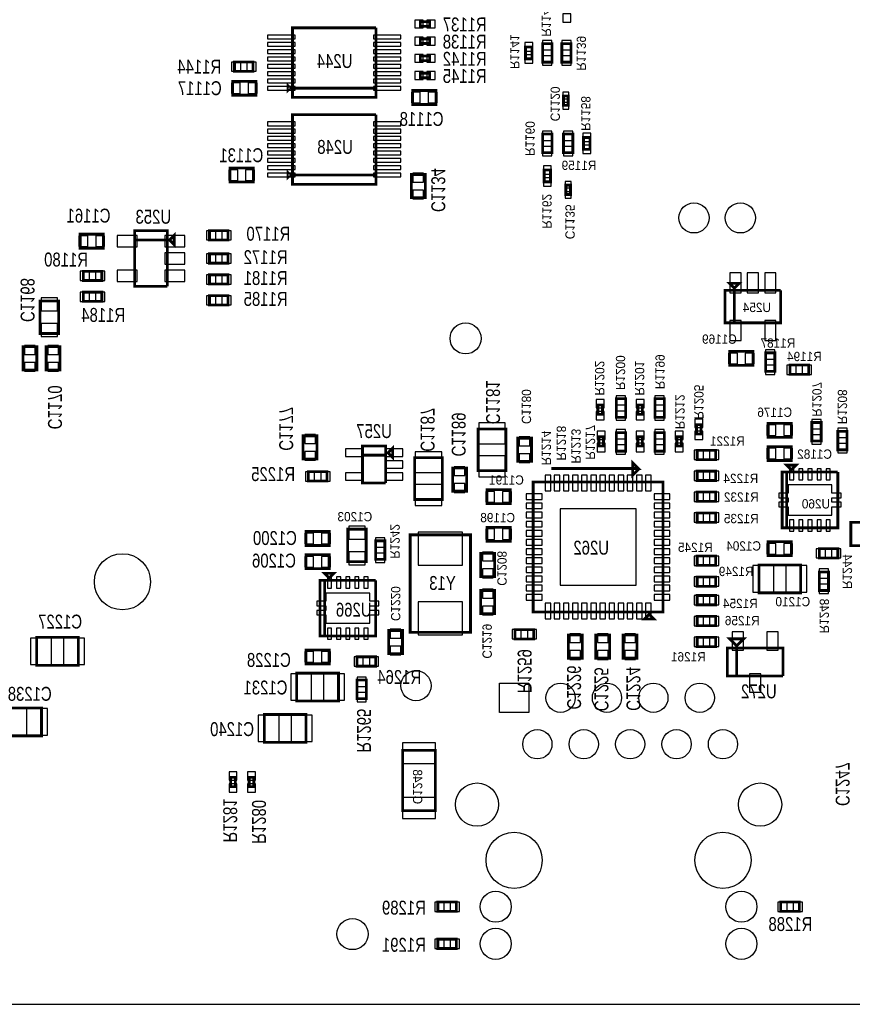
# Model space of a CAD drawing. Extents: x -197 to 9597, y -1478 to 7505.
# Tile 14 of 34: x 1458 to 3253, y 0 to 2121. Entities that reach past the tile are written whole.
import ezdxf
from ezdxf.enums import TextEntityAlignment as Align

# ---------------------------------------------------------------- set-up
doc = ezdxf.new("R2010")
doc.units = 0
for name, color, linetype in [('BG_BASY', 231, 'CONTINUOUS'), ('BG_OUTLINE', 95, 'CONTINUOUS'), ('PG_ASSEMBLY_BOTTOM', 52, 'CONTINUOUS'), ('PIN_BOTTOM', 1, 'CONTINUOUS'), ('RD_ASSEMBLY_BOTTOM', 52, 'CONTINUOUS')]:
    doc.layers.add(name, color=color, linetype=linetype)

msp = doc.modelspace()

# ---------------------------------------------------------------- linework, layer by layer
at = {"layer": 'BG_BASY', "const_width": 6}
msp.add_lwpolyline([(2604.488, 1154), (2791.488, 1154), (2779.488, 1166), (2779.488, 1140), (2791.488, 1152), (2791.488, 1154)], dxfattribs=at)
at = {"layer": 'BG_OUTLINE'}
msp.add_lwpolyline([(9400, 7500), (725.901, 7500), (706.22, 7480.315), (706.216, 7480.315), (706.216, 7437.008, -0.988005), (670.791, 7436.583), (670.791, 7480.311), (651.102, 7500), (538.897, 7500), (519.212, 7480.315), (519.212, 7437.008, -1.029501), (483.807, 7438.04), (483.807, 7480.288), (464.094, 7500), (0, 7500), (0, 0), (7079.094, 0)], format="xyb", dxfattribs=at)
at = {"layer": 'PG_ASSEMBLY_BOTTOM', "const_width": 6}
for points in [[(2226.488, 1973.292), (2046.488, 1973.292), (2046.488, 2103.292), (2226.488, 2103.292)], [(2226.488, 2103.292), (2226.488, 1953.292), (2046.488, 1953.292), (2046.488, 1973.292), (2226.488, 1973.292)], [(2341.838, 2106.441), (2321.838, 2106.441), (2321.838, 2116.441), (2341.838, 2116.441), (2341.838, 2106.441)], [(2341.838, 2069.441), (2321.838, 2069.441), (2321.838, 2079.441), (2341.838, 2079.441), (2341.838, 2069.441)], [(2548.598, 2036.488), (2548.598, 2062.091), (2562.378, 2062.091), (2562.378, 2036.488), (2548.598, 2036.488)], [(2605.488, 2069.292), (2605.488, 2029.292), (2585.488, 2029.292), (2585.488, 2069.292), (2605.488, 2069.292)], [(2626.689, 2029.292), (2626.689, 2069.292), (2646.689, 2069.292), (2646.689, 2029.292), (2626.689, 2029.292)], [(2341.838, 2032.441), (2321.838, 2032.441), (2321.838, 2042.441), (2341.838, 2042.441), (2341.838, 2032.441)], [(1961.389, 2009.559), (1921.389, 2009.559), (1921.389, 2029.559), (1961.389, 2029.559), (1961.389, 2009.559)], [(2341.838, 1995.441), (2321.838, 1995.441), (2321.838, 2005.441), (2341.838, 2005.441), (2341.838, 1995.441)], [(1967.539, 1958.173), (1917.539, 1958.173), (1917.539, 1988.173), (1967.539, 1988.173), (1967.539, 1958.173)], [(2041.488, 1973.292), (2036.488, 1968.292), (2036.488, 1978.292), (2041.488, 1973.292)], [(2305.437, 1968.173), (2355.437, 1968.173), (2355.437, 1938.173), (2305.437, 1938.173), (2305.437, 1968.173)], [(2630.488, 1936.292), (2630.488, 1956.292), (2640.488, 1956.292), (2640.488, 1936.292), (2630.488, 1936.292)], [(2226.488, 1786.292), (2046.488, 1786.292), (2046.488, 1916.292), (2226.488, 1916.292)], [(2226.488, 1916.292), (2226.488, 1766.292), (2046.488, 1766.292), (2046.488, 1786.292), (2226.488, 1786.292)], [(2605.488, 1874.292), (2605.488, 1834.292), (2585.488, 1834.292), (2585.488, 1874.292), (2605.488, 1874.292)], [(2650.488, 1874.292), (2650.488, 1834.292), (2630.488, 1834.292), (2630.488, 1874.292), (2650.488, 1874.292)], [(2673.598, 1841.488), (2673.598, 1867.091), (2687.378, 1867.091), (2687.378, 1841.488), (2673.598, 1841.488)], [(1911.858, 1801.189), (1961.858, 1801.189), (1961.858, 1771.189), (1911.858, 1771.189), (1911.858, 1801.189)], [(2041.488, 1786.292), (2036.488, 1781.292), (2036.488, 1791.292), (2041.488, 1786.292)], [(2332.488, 1787.292), (2332.488, 1737.292), (2302.488, 1737.292), (2302.488, 1787.292), (2332.488, 1787.292)], [(2602.378, 1797.091), (2602.378, 1771.488), (2588.598, 1771.488), (2588.598, 1797.091), (2602.378, 1797.091)], [(2635.488, 1744.292), (2635.488, 1764.292), (2645.488, 1764.292), (2645.488, 1744.292), (2635.488, 1744.292)], [(1638.878, 1628.693), (1588.878, 1628.693), (1588.878, 1658.693), (1638.878, 1658.693), (1638.878, 1628.693)], [(1776.488, 1546.292), (1706.488, 1546.292), (1706.488, 1666.292), (1776.488, 1666.292), (1776.488, 1646.292), (1706.488, 1646.292)], [(1781.488, 1646.292), (1791.488, 1656.292), (1791.488, 1636.292), (1781.488, 1646.292)], [(1867.488, 1666.292), (1907.488, 1666.292), (1907.488, 1646.292), (1867.488, 1646.292), (1867.488, 1666.292)], [(1706.488, 1646.292), (1776.488, 1646.292), (1776.488, 1546.292)], [(1907.488, 1596.292), (1867.488, 1596.292), (1867.488, 1616.292), (1907.488, 1616.292), (1907.488, 1596.292)], [(1595.449, 1578.89), (1635.449, 1578.89), (1635.449, 1558.89), (1595.449, 1558.89), (1595.449, 1578.89)], [(1907.488, 1551.292), (1867.488, 1551.292), (1867.488, 1571.292), (1907.488, 1571.292), (1907.488, 1551.292)], [(2998.488, 1542.681), (2988.488, 1552.681), (3008.488, 1552.681), (2998.488, 1542.681)], [(1635.449, 1513.89), (1595.449, 1513.89), (1595.449, 1533.89), (1635.449, 1533.89), (1635.449, 1513.89)], [(1907.488, 1506.292), (1867.488, 1506.292), (1867.488, 1526.292), (1907.488, 1526.292), (1907.488, 1506.292)], [(3098.488, 1537.681), (3098.488, 1467.681), (2978.488, 1467.681), (2978.488, 1537.681), (2998.488, 1537.681), (2998.488, 1467.681)], [(2998.488, 1467.681), (2998.488, 1537.681), (3098.488, 1537.681)], [(1502.488, 1444.851), (1502.488, 1514.851), (1542.488, 1514.851), (1542.488, 1444.851), (1502.488, 1444.851)], [(1495.488, 1416.292), (1495.488, 1366.292), (1465.488, 1366.292), (1465.488, 1416.292), (1495.488, 1416.292)], [(1545.488, 1416.292), (1545.488, 1366.292), (1515.488, 1366.292), (1515.488, 1416.292), (1545.488, 1416.292)], [(2988.598, 1406.292), (3038.598, 1406.292), (3038.598, 1376.292), (2988.598, 1376.292), (2988.598, 1406.292)], [(3085.889, 1403.292), (3085.889, 1363.292), (3065.889, 1363.292), (3065.889, 1403.292), (3085.889, 1403.292)], [(3118.488, 1376.756), (3158.488, 1376.756), (3158.488, 1356.756), (3118.488, 1356.756), (3118.488, 1376.756)], [(2714.488, 1290.823), (2714.488, 1270.823), (2704.488, 1270.823), (2704.488, 1290.823), (2714.488, 1290.823)], [(2744.212, 1264.37), (2744.212, 1304.37), (2764.212, 1304.37), (2764.212, 1264.37), (2744.212, 1264.37)], [(2800.488, 1290.823), (2800.488, 1270.823), (2790.488, 1270.823), (2790.488, 1290.823), (2800.488, 1290.823)], [(2827.488, 1264.37), (2827.488, 1304.37), (2847.488, 1304.37), (2847.488, 1264.37), (2827.488, 1264.37)], [(2926.889, 1248.284), (2926.889, 1228.284), (2916.889, 1228.284), (2916.889, 1248.284), (2926.889, 1248.284)], [(3121.488, 1221.292), (3071.488, 1221.292), (3071.488, 1251.292), (3121.488, 1251.292), (3121.488, 1221.292)], [(3185.559, 1253.185), (3185.559, 1213.185), (3165.559, 1213.185), (3165.559, 1253.185), (3185.559, 1253.185)], [(2446.488, 1149.292), (2446.488, 1239.292), (2506.488, 1239.292), (2506.488, 1149.292), (2446.488, 1149.292)], [(2764.212, 1231.292), (2764.212, 1191.292), (2744.212, 1191.292), (2744.212, 1231.292), (2764.212, 1231.292)], [(2847.488, 1231.292), (2847.488, 1191.292), (2827.488, 1191.292), (2827.488, 1231.292), (2847.488, 1231.292)], [(3241.488, 1234.292), (3241.488, 1194.292), (3221.488, 1194.292), (3221.488, 1234.292), (3241.488, 1234.292)], [(2099.236, 1224.339), (2099.236, 1174.339), (2069.236, 1174.339), (2069.236, 1224.339), (2099.236, 1224.339)], [(2531.488, 1169.292), (2531.488, 1219.292), (2561.488, 1219.292), (2561.488, 1169.292), (2531.488, 1169.292)], [(2716.488, 1222.292), (2716.488, 1202.292), (2706.488, 1202.292), (2706.488, 1222.292), (2716.488, 1222.292)], [(2800.488, 1222.292), (2800.488, 1202.292), (2790.488, 1202.292), (2790.488, 1222.292), (2800.488, 1222.292)], [(2884.488, 1222.292), (2884.488, 1202.292), (2874.488, 1202.292), (2874.488, 1222.292), (2884.488, 1222.292)], [(2247.236, 1122.642), (2197.236, 1122.642), (2197.236, 1202.642), (2247.236, 1202.642), (2247.236, 1182.642), (2197.236, 1182.642)], [(2252.236, 1187.642), (2262.236, 1197.642), (2262.236, 1177.642), (2252.236, 1187.642)], [(2958.429, 1173.292), (2918.429, 1173.292), (2918.429, 1193.292), (2958.429, 1193.292), (2958.429, 1173.292)], [(3071.488, 1201.292), (3121.488, 1201.292), (3121.488, 1171.292), (3071.488, 1171.292), (3071.488, 1201.292)], [(2197.236, 1182.642), (2247.236, 1182.642), (2247.236, 1122.642)], [(2309.488, 1087.292), (2309.488, 1177.292), (2369.488, 1177.292), (2369.488, 1087.292), (2309.488, 1087.292)], [(2120.697, 1127.051), (2080.697, 1127.051), (2080.697, 1147.051), (2120.697, 1147.051), (2120.697, 1127.051)], [(2391.488, 1105.292), (2391.488, 1155.292), (2421.488, 1155.292), (2421.488, 1105.292), (2391.488, 1105.292)], [(2918.429, 1148.292), (2958.429, 1148.292), (2958.429, 1128.292), (2918.429, 1128.292), (2918.429, 1148.292)], [(3221.488, 1146.292), (3221.488, 1026.292), (3101.488, 1026.292), (3101.488, 1146.292), (3111.488, 1146.292), (3111.488, 1026.292)], [(3111.488, 1161.292), (3131.488, 1161.292), (3121.488, 1151.292), (3111.488, 1161.292)], [(3111.488, 1026.292), (3111.488, 1146.292), (3221.488, 1146.292)], [(2565, 845), (2565, 1125), (2845, 1125), (2845, 845), (2565, 845)], [(2515.488, 1078.268), (2465.488, 1078.268), (2465.488, 1108.268), (2515.488, 1108.268), (2515.488, 1078.268)], [(2918.429, 1103.292), (2958.429, 1103.292), (2958.429, 1083.292), (2918.429, 1083.292), (2918.429, 1103.292)], [(2958.429, 1038.292), (2918.429, 1038.292), (2918.429, 1058.292), (2958.429, 1058.292), (2958.429, 1038.292)], [(3249.488, 988.059), (3249.488, 1038.059), (3279.488, 1038.059), (3279.488, 988.059), (3249.488, 988.059)], [(2125.488, 988.292), (2075.488, 988.292), (2075.488, 1018.292), (2125.488, 1018.292), (2125.488, 988.292)], [(2205.169, 1023.292), (2205.169, 953.292), (2165.169, 953.292), (2165.169, 1023.292), (2205.169, 1023.292)], [(2515.488, 997.292), (2465.488, 997.292), (2465.488, 1027.292), (2515.488, 1027.292), (2515.488, 997.292)], [(2245.488, 998.292), (2245.488, 958.292), (2225.488, 958.292), (2225.488, 998.292), (2245.488, 998.292)], [(2300, 801.299), (2300, 1011.299), (2430, 1011.299), (2430, 801.299), (2300, 801.299)], [(3071.488, 996.292), (3121.488, 996.292), (3121.488, 966.292), (3071.488, 966.292), (3071.488, 996.292)], [(3181.492, 981.292), (3221.492, 981.292), (3221.492, 961.292), (3181.492, 961.292), (3181.492, 981.292)], [(2075.488, 968.292), (2125.488, 968.292), (2125.488, 938.292), (2075.488, 938.292), (2075.488, 968.292)], [(2482, 971.299), (2482, 921.299), (2452, 921.299), (2452, 971.299), (2482, 971.299)], [(2918.429, 965.473), (2958.429, 965.473), (2958.429, 945.473), (2918.429, 945.473), (2918.429, 965.473)], [(3141.488, 886.292), (3051.488, 886.292), (3051.488, 946.292), (3141.488, 946.292), (3141.488, 886.292)], [(3181.488, 891.292), (3181.488, 931.292), (3201.488, 931.292), (3201.488, 891.292), (3181.488, 891.292)], [(2225.488, 913.292), (2225.488, 793.292), (2105.488, 793.292), (2105.488, 913.292), (2115.488, 913.292), (2115.488, 793.292)], [(2115.488, 928.292), (2135.488, 928.292), (2125.488, 918.292), (2115.488, 928.292)], [(2115.488, 793.292), (2115.488, 913.292), (2225.488, 913.292)], [(2958.429, 900.473), (2918.429, 900.473), (2918.429, 920.473), (2958.429, 920.473), (2958.429, 900.473)], [(2452, 841.299), (2452, 891.299), (2482, 891.299), (2482, 841.299), (2452, 841.299)], [(2918.429, 880.469), (2958.429, 880.469), (2958.429, 860.469), (2918.429, 860.469), (2918.429, 880.469)], [(2825, 830), (2805, 830), (2815, 840), (2825, 830)], [(2918.429, 835.469), (2958.429, 835.469), (2958.429, 815.469), (2918.429, 815.469), (2918.429, 835.469)], [(2253.488, 755.059), (2253.488, 805.059), (2283.488, 805.059), (2283.488, 755.059), (2253.488, 755.059)], [(2526, 807), (2566, 807), (2566, 787), (2526, 787), (2526, 807)], [(1584.956, 730.292), (1494.956, 730.292), (1494.956, 790.292), (1584.956, 790.292), (1584.956, 730.292)], [(2670.787, 795.591), (2670.787, 745.591), (2640.787, 745.591), (2640.787, 795.591), (2670.787, 795.591)], [(2729.842, 795.591), (2729.842, 745.591), (2699.842, 745.591), (2699.842, 795.591), (2729.842, 795.591)], [(2788.897, 795.591), (2788.897, 745.591), (2758.897, 745.591), (2758.897, 795.591), (2788.897, 795.591)], [(2958.429, 770.469), (2918.429, 770.469), (2918.429, 790.469), (2958.429, 790.469), (2958.429, 770.469)], [(3003.488, 772.292), (2988.488, 787.292), (3018.488, 787.292), (3003.488, 772.292)], [(2075.488, 763.292), (2125.488, 763.292), (2125.488, 733.292), (2075.488, 733.292), (2075.488, 763.292)], [(3003.488, 767.292), (3003.488, 707.292), (2983.488, 707.292), (2983.488, 767.292), (3103.488, 767.292), (3103.488, 707.292)], [(3103.488, 707.292), (3003.488, 707.292), (3003.488, 767.292)], [(2185.488, 748.292), (2225.488, 748.292), (2225.488, 728.292), (2185.488, 728.292), (2185.488, 748.292)], [(2145.488, 653.292), (2055.488, 653.292), (2055.488, 713.292), (2145.488, 713.292), (2145.488, 653.292)], [(2185.488, 658.292), (2185.488, 698.292), (2205.488, 698.292), (2205.488, 658.292), (2185.488, 658.292)], [(1415.488, 638.292), (1505.488, 638.292), (1505.488, 578.292), (1415.488, 578.292), (1415.488, 638.292)], [(1985.488, 624.292), (2075.488, 624.292), (2075.488, 564.292), (1985.488, 564.292), (1985.488, 624.292)], [(2354, 546.882), (2354, 416.882), (2284, 416.882), (2284, 546.882), (2354, 546.882)], [(1913.126, 468.662), (1913.126, 488.662), (1923.126, 488.662), (1923.126, 468.662), (1913.126, 468.662)], [(1953.126, 468.662), (1953.126, 488.662), (1963.126, 488.662), (1963.126, 468.662), (1953.126, 468.662)], [(2399.488, 200.189), (2359.488, 200.189), (2359.488, 220.189), (2399.488, 220.189), (2399.488, 200.189)], [(3098.586, 220.189), (3138.586, 220.189), (3138.586, 200.189), (3098.586, 200.189), (3098.586, 220.189)], [(2399.488, 120.189), (2359.488, 120.189), (2359.488, 140.189), (2399.488, 140.189), (2399.488, 120.189)]]:
    msp.add_lwpolyline(points, dxfattribs=at)
at = {"layer": 'PIN_BOTTOM'}
for points in [[(2628.988, 2115.304), (2645.988, 2115.304), (2645.988, 2133.304), (2628.988, 2133.304)], [(2327.846, 2102.941), (2327.846, 2119.941), (2309.846, 2119.941), (2309.846, 2102.941)], [(2353.83, 2102.941), (2353.83, 2119.941), (2335.83, 2119.941), (2335.83, 2102.941)], [(2051.815, 2087.41), (1992.815, 2087.41), (1992.815, 2079.41), (2051.815, 2079.41)], [(2280.161, 2087.41), (2221.161, 2087.41), (2221.161, 2079.41), (2280.161, 2079.41)], [(2327.846, 2065.941), (2327.846, 2082.941), (2309.846, 2082.941), (2309.846, 2065.941)], [(2353.83, 2065.941), (2353.83, 2082.941), (2335.83, 2082.941), (2335.83, 2065.941)], [(2051.815, 2071.662), (1992.815, 2071.662), (1992.815, 2063.662), (2051.815, 2063.662)], [(2280.161, 2071.662), (2221.161, 2071.662), (2221.161, 2063.662), (2280.161, 2063.662)], [(2546.988, 2053.28), (2563.988, 2053.28), (2563.988, 2071.28), (2546.988, 2071.28)], [(2605.488, 2075.827), (2585.488, 2075.827), (2585.488, 2055.827), (2605.488, 2055.827)], [(2626.689, 2055.827), (2646.689, 2055.827), (2646.689, 2075.827), (2626.689, 2075.827)], [(2051.815, 2055.914), (1992.815, 2055.914), (1992.815, 2047.914), (2051.815, 2047.914)], [(2051.815, 2040.166), (1992.815, 2040.166), (1992.815, 2032.166), (2051.815, 2032.166)], [(2280.161, 2055.914), (2221.161, 2055.914), (2221.161, 2047.914), (2280.161, 2047.914)], [(2280.161, 2040.166), (2221.161, 2040.166), (2221.161, 2032.166), (2280.161, 2032.166)], [(2327.846, 2028.941), (2327.846, 2045.941), (2309.846, 2045.941), (2309.846, 2028.941)], [(2353.83, 2028.941), (2353.83, 2045.941), (2335.83, 2045.941), (2335.83, 2028.941)], [(2546.988, 2027.304), (2563.988, 2027.304), (2563.988, 2045.304), (2546.988, 2045.304)], [(2605.488, 2042.757), (2585.488, 2042.757), (2585.488, 2022.757), (2605.488, 2022.757)], [(2626.689, 2022.757), (2646.689, 2022.757), (2646.689, 2042.757), (2626.689, 2042.757)], [(1934.854, 2009.559), (1934.854, 2029.559), (1914.854, 2029.559), (1914.854, 2009.559)], [(1967.924, 2009.559), (1967.924, 2029.559), (1947.924, 2029.559), (1947.924, 2009.559)], [(2051.815, 2024.418), (1992.815, 2024.418), (1992.815, 2016.418), (2051.815, 2016.418)], [(2280.161, 2024.418), (2221.161, 2024.418), (2221.161, 2016.418), (2280.161, 2016.418)], [(2051.815, 2008.67), (1992.815, 2008.67), (1992.815, 2000.67), (2051.815, 2000.67)], [(2280.161, 2008.67), (2221.161, 2008.67), (2221.161, 2000.67), (2280.161, 2000.67)], [(2327.846, 1991.941), (2327.846, 2008.941), (2309.846, 2008.941), (2309.846, 1991.941)], [(2353.83, 1991.941), (2353.83, 2008.941), (2335.83, 2008.941), (2335.83, 1991.941)], [(1933.929, 1961.673), (1933.929, 1984.673), (1914.929, 1984.673), (1914.929, 1961.673)], [(1970.149, 1961.673), (1970.149, 1984.673), (1951.149, 1984.673), (1951.149, 1961.673)], [(2051.815, 1992.922), (1992.815, 1992.922), (1992.815, 1984.922), (2051.815, 1984.922)], [(2051.815, 1977.174), (1992.815, 1977.174), (1992.815, 1969.174), (2051.815, 1969.174)], [(2280.161, 1992.922), (2221.161, 1992.922), (2221.161, 1984.922), (2280.161, 1984.922)], [(2280.161, 1977.174), (2221.161, 1977.174), (2221.161, 1969.174), (2280.161, 1969.174)], [(2302.827, 1964.673), (2302.827, 1941.673), (2321.827, 1941.673), (2321.827, 1964.673)], [(2339.047, 1964.673), (2339.047, 1941.673), (2358.047, 1941.673), (2358.047, 1964.673)], [(2628.988, 1950.312), (2641.988, 1950.312), (2641.988, 1964.312), (2628.988, 1964.312)], [(2628.988, 1928.272), (2641.988, 1928.272), (2641.988, 1942.272), (2628.988, 1942.272)], [(2051.815, 1900.41), (1992.815, 1900.41), (1992.815, 1892.41), (2051.815, 1892.41)], [(2280.161, 1900.41), (2221.161, 1900.41), (2221.161, 1892.41), (2280.161, 1892.41)], [(2051.815, 1884.662), (1992.815, 1884.662), (1992.815, 1876.662), (2051.815, 1876.662)], [(2051.815, 1868.914), (1992.815, 1868.914), (1992.815, 1860.914), (2051.815, 1860.914)], [(2280.161, 1884.662), (2221.161, 1884.662), (2221.161, 1876.662), (2280.161, 1876.662)], [(2280.161, 1868.914), (2221.161, 1868.914), (2221.161, 1860.914), (2280.161, 1860.914)], [(2605.488, 1880.827), (2585.488, 1880.827), (2585.488, 1860.827), (2605.488, 1860.827)], [(2650.488, 1880.827), (2630.488, 1880.827), (2630.488, 1860.827), (2650.488, 1860.827)], [(2671.988, 1858.28), (2688.988, 1858.28), (2688.988, 1876.28), (2671.988, 1876.28)], [(2051.815, 1853.166), (1992.815, 1853.166), (1992.815, 1845.166), (2051.815, 1845.166)], [(2280.161, 1853.166), (2221.161, 1853.166), (2221.161, 1845.166), (2280.161, 1845.166)], [(2605.488, 1847.757), (2585.488, 1847.757), (2585.488, 1827.757), (2605.488, 1827.757)], [(2650.488, 1847.757), (2630.488, 1847.757), (2630.488, 1827.757), (2650.488, 1827.757)], [(2671.988, 1832.304), (2688.988, 1832.304), (2688.988, 1850.304), (2671.988, 1850.304)], [(2051.815, 1837.418), (1992.815, 1837.418), (1992.815, 1829.418), (2051.815, 1829.418)], [(2280.161, 1837.418), (2221.161, 1837.418), (2221.161, 1829.418), (2280.161, 1829.418)], [(2051.815, 1821.67), (1992.815, 1821.67), (1992.815, 1813.67), (2051.815, 1813.67)], [(2051.815, 1805.922), (1992.815, 1805.922), (1992.815, 1797.922), (2051.815, 1797.922)], [(2280.161, 1821.67), (2221.161, 1821.67), (2221.161, 1813.67), (2280.161, 1813.67)], [(2280.161, 1805.922), (2221.161, 1805.922), (2221.161, 1797.922), (2280.161, 1797.922)], [(2603.988, 1806.28), (2586.988, 1806.28), (2586.988, 1788.28), (2603.988, 1788.28)], [(1909.248, 1797.689), (1909.248, 1774.689), (1928.248, 1774.689), (1928.248, 1797.689)], [(1945.468, 1797.689), (1945.468, 1774.689), (1964.468, 1774.689), (1964.468, 1797.689)], [(2051.815, 1790.174), (1992.815, 1790.174), (1992.815, 1782.174), (2051.815, 1782.174)], [(2280.161, 1790.174), (2221.161, 1790.174), (2221.161, 1782.174), (2280.161, 1782.174)], [(2328.988, 1789.902), (2305.988, 1789.902), (2305.988, 1770.902), (2328.988, 1770.902)], [(2603.988, 1780.304), (2586.988, 1780.304), (2586.988, 1762.304), (2603.988, 1762.304)], [(2633.988, 1758.312), (2646.988, 1758.312), (2646.988, 1772.312), (2633.988, 1772.312)], [(2328.988, 1753.682), (2305.988, 1753.682), (2305.988, 1734.682), (2328.988, 1734.682)], [(2633.988, 1736.272), (2646.988, 1736.272), (2646.988, 1750.272), (2633.988, 1750.272)], [(1605.268, 1632.193), (1605.268, 1655.193), (1586.268, 1655.193), (1586.268, 1632.193)], [(1641.488, 1632.193), (1641.488, 1655.193), (1622.488, 1655.193), (1622.488, 1632.193)], [(1711.807, 1631.694), (1711.807, 1655.694), (1668.807, 1655.694), (1668.807, 1631.694)], [(1814.169, 1631.694), (1814.169, 1655.694), (1771.169, 1655.694), (1771.169, 1631.694)], [(1860.953, 1666.292), (1860.953, 1646.292), (1880.953, 1646.292), (1880.953, 1666.292)], [(1894.023, 1666.292), (1894.023, 1646.292), (1914.023, 1646.292), (1914.023, 1666.292)], [(1814.169, 1594.292), (1814.169, 1618.292), (1771.169, 1618.292), (1771.169, 1594.292)], [(1880.953, 1596.292), (1880.953, 1616.292), (1860.953, 1616.292), (1860.953, 1596.292)], [(1914.023, 1596.292), (1914.023, 1616.292), (1894.023, 1616.292), (1894.023, 1596.292)], [(1588.914, 1578.89), (1588.914, 1558.89), (1608.914, 1558.89), (1608.914, 1578.89)], [(1621.984, 1578.89), (1621.984, 1558.89), (1641.984, 1558.89), (1641.984, 1578.89)], [(1711.807, 1556.89), (1711.807, 1580.89), (1668.807, 1580.89), (1668.807, 1556.89)], [(1814.169, 1556.89), (1814.169, 1580.89), (1771.169, 1580.89), (1771.169, 1556.89)], [(1880.953, 1551.292), (1880.953, 1571.292), (1860.953, 1571.292), (1860.953, 1551.292)], [(1914.023, 1551.292), (1914.023, 1571.292), (1894.023, 1571.292), (1894.023, 1551.292)], [(3013.086, 1575.362), (2989.086, 1575.362), (2989.086, 1532.362), (3013.086, 1532.362)], [(3050.488, 1575.362), (3026.488, 1575.362), (3026.488, 1532.362), (3050.488, 1532.362)], [(3087.89, 1575.362), (3063.89, 1575.362), (3063.89, 1532.362), (3087.89, 1532.362)], [(1608.914, 1513.89), (1608.914, 1533.89), (1588.914, 1533.89), (1588.914, 1513.89)], [(1641.984, 1513.89), (1641.984, 1533.89), (1621.984, 1533.89), (1621.984, 1513.89)], [(1504.988, 1493.41), (1539.988, 1493.41), (1539.988, 1521.41), (1504.988, 1521.41)], [(1880.953, 1506.292), (1880.953, 1526.292), (1860.953, 1526.292), (1860.953, 1506.292)], [(1914.023, 1506.292), (1914.023, 1526.292), (1894.023, 1526.292), (1894.023, 1506.292)], [(1504.988, 1438.292), (1539.988, 1438.292), (1539.988, 1466.292), (1504.988, 1466.292)], [(3013.086, 1473), (2989.086, 1473), (2989.086, 1430), (3013.086, 1430)], [(3087.89, 1473), (3063.89, 1473), (3063.89, 1430), (3087.89, 1430)], [(1491.988, 1418.902), (1468.988, 1418.902), (1468.988, 1399.902), (1491.988, 1399.902)], [(1541.988, 1418.902), (1518.988, 1418.902), (1518.988, 1399.902), (1541.988, 1399.902)], [(2985.988, 1402.792), (2985.988, 1379.792), (3004.988, 1379.792), (3004.988, 1402.792)], [(3022.208, 1402.792), (3022.208, 1379.792), (3041.208, 1379.792), (3041.208, 1402.792)], [(3085.889, 1409.827), (3065.889, 1409.827), (3065.889, 1389.827), (3085.889, 1389.827)], [(1491.988, 1382.682), (1468.988, 1382.682), (1468.988, 1363.682), (1491.988, 1363.682)], [(1541.988, 1382.682), (1518.988, 1382.682), (1518.988, 1363.682), (1541.988, 1363.682)], [(3085.889, 1376.757), (3065.889, 1376.757), (3065.889, 1356.757), (3085.889, 1356.757)], [(3111.953, 1376.756), (3111.953, 1356.756), (3131.953, 1356.756), (3131.953, 1376.756)], [(3145.023, 1376.756), (3145.023, 1356.756), (3165.023, 1356.756), (3165.023, 1376.756)], [(2717.988, 1302.815), (2700.988, 1302.815), (2700.988, 1284.815), (2717.988, 1284.815)], [(2744.212, 1290.905), (2764.212, 1290.905), (2764.212, 1310.905), (2744.212, 1310.905)], [(2803.988, 1302.815), (2786.988, 1302.815), (2786.988, 1284.815), (2803.988, 1284.815)], [(2827.488, 1290.905), (2847.488, 1290.905), (2847.488, 1310.905), (2827.488, 1310.905)], [(2717.988, 1276.831), (2700.988, 1276.831), (2700.988, 1258.831), (2717.988, 1258.831)], [(2744.212, 1257.835), (2764.212, 1257.835), (2764.212, 1277.835), (2744.212, 1277.835)], [(2803.988, 1276.831), (2786.988, 1276.831), (2786.988, 1258.831), (2803.988, 1258.831)], [(2827.488, 1257.835), (2847.488, 1257.835), (2847.488, 1277.835), (2827.488, 1277.835)], [(2447.988, 1207.225), (2504.988, 1207.225), (2504.988, 1252.225), (2447.988, 1252.225)], [(2930.389, 1260.276), (2913.389, 1260.276), (2913.389, 1242.276), (2930.389, 1242.276)], [(3185.559, 1259.72), (3165.559, 1259.72), (3165.559, 1239.72), (3185.559, 1239.72)], [(2719.988, 1234.284), (2702.988, 1234.284), (2702.988, 1216.284), (2719.988, 1216.284)], [(2764.212, 1237.827), (2744.212, 1237.827), (2744.212, 1217.827), (2764.212, 1217.827)], [(2803.988, 1234.284), (2786.988, 1234.284), (2786.988, 1216.284), (2803.988, 1216.284)], [(2847.488, 1237.827), (2827.488, 1237.827), (2827.488, 1217.827), (2847.488, 1217.827)], [(2887.988, 1234.284), (2870.988, 1234.284), (2870.988, 1216.284), (2887.988, 1216.284)], [(2930.389, 1234.292), (2913.389, 1234.292), (2913.389, 1216.292), (2930.389, 1216.292)], [(3087.878, 1224.792), (3087.878, 1247.792), (3068.878, 1247.792), (3068.878, 1224.792)], [(3124.098, 1224.792), (3124.098, 1247.792), (3105.098, 1247.792), (3105.098, 1224.792)], [(3241.488, 1240.827), (3221.488, 1240.827), (3221.488, 1220.827), (3241.488, 1220.827)], [(2095.736, 1226.949), (2072.736, 1226.949), (2072.736, 1207.949), (2095.736, 1207.949)], [(2534.988, 1202.902), (2557.988, 1202.902), (2557.988, 1221.902), (2534.988, 1221.902)], [(3185.559, 1226.65), (3165.559, 1226.65), (3165.559, 1206.65), (3185.559, 1206.65)], [(2095.736, 1190.729), (2072.736, 1190.729), (2072.736, 1171.729), (2095.736, 1171.729)], [(2197.429, 1180.233), (2197.429, 1196.233), (2160.429, 1196.233), (2160.429, 1180.233)], [(2284.043, 1180.233), (2284.043, 1196.233), (2247.043, 1196.233), (2247.043, 1180.233)], [(2310.988, 1145.225), (2367.988, 1145.225), (2367.988, 1190.225), (2310.988, 1190.225)], [(2719.988, 1208.3), (2702.988, 1208.3), (2702.988, 1190.3), (2719.988, 1190.3)], [(2764.212, 1204.757), (2744.212, 1204.757), (2744.212, 1184.757), (2764.212, 1184.757)], [(2803.988, 1208.3), (2786.988, 1208.3), (2786.988, 1190.3), (2803.988, 1190.3)], [(2847.488, 1204.757), (2827.488, 1204.757), (2827.488, 1184.757), (2847.488, 1184.757)], [(2887.988, 1208.3), (2870.988, 1208.3), (2870.988, 1190.3), (2887.988, 1190.3)], [(2931.894, 1173.292), (2931.894, 1193.292), (2911.894, 1193.292), (2911.894, 1173.292)], [(2964.964, 1173.292), (2964.964, 1193.292), (2944.964, 1193.292), (2944.964, 1173.292)], [(3068.878, 1197.792), (3068.878, 1174.792), (3087.878, 1174.792), (3087.878, 1197.792)], [(3105.098, 1197.792), (3105.098, 1174.792), (3124.098, 1174.792), (3124.098, 1197.792)], [(3241.488, 1207.757), (3221.488, 1207.757), (3221.488, 1187.757), (3241.488, 1187.757)], [(2284.043, 1154.642), (2284.043, 1170.642), (2247.043, 1170.642), (2247.043, 1154.642)], [(2447.988, 1136.359), (2504.988, 1136.359), (2504.988, 1181.359), (2447.988, 1181.359)], [(2534.988, 1166.682), (2557.988, 1166.682), (2557.988, 1185.682), (2534.988, 1185.682)], [(2094.162, 1127.051), (2094.162, 1147.051), (2074.162, 1147.051), (2074.162, 1127.051)], [(2127.232, 1127.051), (2127.232, 1147.051), (2107.232, 1147.051), (2107.232, 1127.051)], [(2394.988, 1138.902), (2417.988, 1138.902), (2417.988, 1157.902), (2394.988, 1157.902)], [(2911.894, 1148.292), (2911.894, 1128.292), (2931.894, 1128.292), (2931.894, 1148.292)], [(2944.964, 1148.292), (2944.964, 1128.292), (2964.964, 1128.292), (2964.964, 1148.292)], [(3126.618, 1153.41), (3117.618, 1153.41), (3117.618, 1129.41), (3126.618, 1129.41)], [(3146.303, 1153.41), (3137.303, 1153.41), (3137.303, 1129.41), (3146.303, 1129.41)], [(3165.988, 1153.41), (3156.988, 1153.41), (3156.988, 1129.41), (3165.988, 1129.41)], [(3185.673, 1153.41), (3176.673, 1153.41), (3176.673, 1129.41), (3185.673, 1129.41)], [(3205.358, 1153.41), (3196.358, 1153.41), (3196.358, 1129.41), (3205.358, 1129.41)], [(2197.429, 1129.051), (2197.429, 1145.051), (2160.429, 1145.051), (2160.429, 1129.051)], [(2284.043, 1129.051), (2284.043, 1145.051), (2247.043, 1145.051), (2247.043, 1129.051)], [(2590.732, 1105.795), (2602.732, 1105.795), (2602.732, 1139.795), (2590.732, 1139.795)], [(2610.417, 1105.795), (2622.417, 1105.795), (2622.417, 1139.795), (2610.417, 1139.795)], [(2630.102, 1105.795), (2642.102, 1105.795), (2642.102, 1139.795), (2630.102, 1139.795)], [(2649.787, 1105.795), (2661.787, 1105.795), (2661.787, 1139.795), (2649.787, 1139.795)], [(2669.472, 1105.795), (2681.472, 1105.795), (2681.472, 1139.795), (2669.472, 1139.795)], [(2689.157, 1105.795), (2701.157, 1105.795), (2701.157, 1139.795), (2689.157, 1139.795)], [(2708.843, 1105.795), (2720.843, 1105.795), (2720.843, 1139.795), (2708.843, 1139.795)], [(2728.528, 1105.795), (2740.528, 1105.795), (2740.528, 1139.795), (2728.528, 1139.795)], [(2748.213, 1105.795), (2760.213, 1105.795), (2760.213, 1139.795), (2748.213, 1139.795)], [(2767.898, 1105.795), (2779.898, 1105.795), (2779.898, 1139.795), (2767.898, 1139.795)], [(2787.583, 1105.795), (2799.583, 1105.795), (2799.583, 1139.795), (2787.583, 1139.795)], [(2807.268, 1105.795), (2819.268, 1105.795), (2819.268, 1139.795), (2807.268, 1139.795)], [(2310.988, 1074.359), (2367.988, 1074.359), (2367.988, 1119.359), (2310.988, 1119.359)], [(2394.988, 1102.682), (2417.988, 1102.682), (2417.988, 1121.682), (2394.988, 1121.682)], [(2481.878, 1081.768), (2481.878, 1104.768), (2462.878, 1104.768), (2462.878, 1081.768)], [(2518.098, 1081.768), (2518.098, 1104.768), (2499.098, 1104.768), (2499.098, 1081.768)], [(2911.894, 1103.292), (2911.894, 1083.292), (2931.894, 1083.292), (2931.894, 1103.292)], [(2944.964, 1103.292), (2944.964, 1083.292), (2964.964, 1083.292), (2964.964, 1103.292)], [(3208.728, 1118.772), (3114.248, 1118.772), (3114.248, 1101.052), (3094.559, 1101.052), (3094.559, 1091.213), (3114.248, 1091.213), (3114.248, 1081.371), (3094.559, 1081.371), (3094.559, 1071.532), (3114.248, 1071.532), (3114.248, 1053.812), (3208.728, 1053.812), (3208.728, 1071.532), (3228.417, 1071.532), (3228.417, 1081.371), (3208.728, 1081.371), (3208.728, 1091.213), (3228.417, 1091.213), (3228.417, 1101.052), (3208.728, 1101.052)], [(2550.205, 1099.268), (2550.205, 1087.268), (2584.205, 1087.268), (2584.205, 1099.268)], [(2825.795, 1099.268), (2825.795, 1087.268), (2859.795, 1087.268), (2859.795, 1099.268)], [(2550.205, 1079.583), (2550.205, 1067.583), (2584.205, 1067.583), (2584.205, 1079.583)], [(2623, 903), (2787, 903), (2787, 1067), (2623, 1067)], [(2825.795, 1079.583), (2825.795, 1067.583), (2859.795, 1067.583), (2859.795, 1079.583)], [(2550.205, 1059.898), (2550.205, 1047.898), (2584.205, 1047.898), (2584.205, 1059.898)], [(2550.205, 1040.213), (2550.205, 1028.213), (2584.205, 1028.213), (2584.205, 1040.213)], [(2825.795, 1059.898), (2825.795, 1047.898), (2859.795, 1047.898), (2859.795, 1059.898)], [(2825.795, 1040.213), (2825.795, 1028.213), (2859.795, 1028.213), (2859.795, 1040.213)], [(2931.894, 1038.292), (2931.894, 1058.292), (2911.894, 1058.292), (2911.894, 1038.292)], [(2964.964, 1038.292), (2964.964, 1058.292), (2944.964, 1058.292), (2944.964, 1038.292)], [(3126.618, 1043.174), (3117.618, 1043.174), (3117.618, 1019.174), (3126.618, 1019.174)], [(3146.303, 1043.174), (3137.303, 1043.174), (3137.303, 1019.174), (3146.303, 1019.174)], [(3165.988, 1043.174), (3156.988, 1043.174), (3156.988, 1019.174), (3165.988, 1019.174)], [(3185.673, 1043.174), (3176.673, 1043.174), (3176.673, 1019.174), (3185.673, 1019.174)], [(3205.358, 1043.174), (3196.358, 1043.174), (3196.358, 1019.174), (3205.358, 1019.174)], [(2202.669, 1029.851), (2167.669, 1029.851), (2167.669, 1001.851), (2202.669, 1001.851)], [(2481.878, 1000.792), (2481.878, 1023.792), (2462.878, 1023.792), (2462.878, 1000.792)], [(2518.098, 1000.792), (2518.098, 1023.792), (2499.098, 1023.792), (2499.098, 1000.792)], [(2550.205, 1020.528), (2550.205, 1008.528), (2584.205, 1008.528), (2584.205, 1020.528)], [(2825.795, 1020.528), (2825.795, 1008.528), (2859.795, 1008.528), (2859.795, 1020.528)], [(2091.878, 991.792), (2091.878, 1014.792), (2072.878, 1014.792), (2072.878, 991.792)], [(2128.098, 991.792), (2128.098, 1014.792), (2109.098, 1014.792), (2109.098, 991.792)], [(2245.488, 1004.827), (2225.488, 1004.827), (2225.488, 984.827), (2245.488, 984.827)], [(2317.5, 945.602), (2412.5, 945.602), (2412.5, 1016.602), (2317.5, 1016.602)], [(2550.205, 1000.843), (2550.205, 988.843), (2584.205, 988.843), (2584.205, 1000.843)], [(2825.795, 1000.843), (2825.795, 988.843), (2859.795, 988.843), (2859.795, 1000.843)], [(2550.205, 981.157), (2550.205, 969.157), (2584.205, 969.157), (2584.205, 981.157)], [(2825.795, 981.157), (2825.795, 969.157), (2859.795, 969.157), (2859.795, 981.157)], [(3068.878, 992.792), (3068.878, 969.792), (3087.878, 969.792), (3087.878, 992.792)], [(3105.098, 992.792), (3105.098, 969.792), (3124.098, 969.792), (3124.098, 992.792)], [(3174.957, 981.292), (3174.957, 961.292), (3194.957, 961.292), (3194.957, 981.292)], [(3208.027, 981.292), (3208.027, 961.292), (3228.027, 961.292), (3228.027, 981.292)], [(2072.878, 964.792), (2072.878, 941.792), (2091.878, 941.792), (2091.878, 964.792)], [(2109.098, 964.792), (2109.098, 941.792), (2128.098, 941.792), (2128.098, 964.792)], [(2202.669, 974.733), (2167.669, 974.733), (2167.669, 946.733), (2202.669, 946.733)], [(2245.488, 971.757), (2225.488, 971.757), (2225.488, 951.757), (2245.488, 951.757)], [(2478.5, 973.909), (2455.5, 973.909), (2455.5, 954.909), (2478.5, 954.909)], [(2550.205, 961.472), (2550.205, 949.472), (2584.205, 949.472), (2584.205, 961.472)], [(2825.795, 961.472), (2825.795, 949.472), (2859.795, 949.472), (2859.795, 961.472)], [(2911.894, 965.473), (2911.894, 945.473), (2931.894, 945.473), (2931.894, 965.473)], [(2944.964, 965.473), (2944.964, 945.473), (2964.964, 945.473), (2964.964, 965.473)], [(2478.5, 937.689), (2455.5, 937.689), (2455.5, 918.689), (2478.5, 918.689)], [(2550.205, 941.787), (2550.205, 929.787), (2584.205, 929.787), (2584.205, 941.787)], [(2825.795, 941.787), (2825.795, 929.787), (2859.795, 929.787), (2859.795, 941.787)], [(3083.555, 887.792), (3083.555, 944.792), (3038.555, 944.792), (3038.555, 887.792)], [(3154.421, 887.792), (3154.421, 944.792), (3109.421, 944.792), (3109.421, 887.792)], [(3181.488, 917.827), (3201.488, 917.827), (3201.488, 937.827), (3181.488, 937.827)], [(2130.618, 920.41), (2121.618, 920.41), (2121.618, 896.41), (2130.618, 896.41)], [(2150.303, 920.41), (2141.303, 920.41), (2141.303, 896.41), (2150.303, 896.41)], [(2169.988, 920.41), (2160.988, 920.41), (2160.988, 896.41), (2169.988, 896.41)], [(2189.673, 920.41), (2180.673, 920.41), (2180.673, 896.41), (2189.673, 896.41)], [(2209.358, 920.41), (2200.358, 920.41), (2200.358, 896.41), (2209.358, 896.41)], [(2550.205, 922.102), (2550.205, 910.102), (2584.205, 910.102), (2584.205, 922.102)], [(2825.795, 922.102), (2825.795, 910.102), (2859.795, 910.102), (2859.795, 922.102)], [(2931.894, 900.473), (2931.894, 920.473), (2911.894, 920.473), (2911.894, 900.473)], [(2964.964, 900.473), (2964.964, 920.473), (2944.964, 920.473), (2944.964, 900.473)], [(2455.5, 874.909), (2478.5, 874.909), (2478.5, 893.909), (2455.5, 893.909)], [(2550.205, 902.417), (2550.205, 890.417), (2584.205, 890.417), (2584.205, 902.417)], [(2825.795, 902.417), (2825.795, 890.417), (2859.795, 890.417), (2859.795, 902.417)], [(3181.488, 884.757), (3201.488, 884.757), (3201.488, 904.757), (3181.488, 904.757)], [(2212.728, 885.772), (2118.248, 885.772), (2118.248, 868.052), (2098.559, 868.052), (2098.559, 858.213), (2118.248, 858.213), (2118.248, 848.371), (2098.559, 848.371), (2098.559, 838.532), (2118.248, 838.532), (2118.248, 820.812), (2212.728, 820.812), (2212.728, 838.532), (2232.417, 838.532), (2232.417, 848.371), (2212.728, 848.371), (2212.728, 858.213), (2232.417, 858.213), (2232.417, 868.052), (2212.728, 868.052)], [(2550.205, 882.732), (2550.205, 870.732), (2584.205, 870.732), (2584.205, 882.732)], [(2825.795, 882.732), (2825.795, 870.732), (2859.795, 870.732), (2859.795, 882.732)], [(2911.894, 880.469), (2911.894, 860.469), (2931.894, 860.469), (2931.894, 880.469)], [(2944.964, 880.469), (2944.964, 860.469), (2964.964, 860.469), (2964.964, 880.469)], [(2317.5, 795.996), (2412.5, 795.996), (2412.5, 866.996), (2317.5, 866.996)], [(2455.5, 838.689), (2478.5, 838.689), (2478.5, 857.689), (2455.5, 857.689)], [(2590.732, 830.205), (2602.732, 830.205), (2602.732, 864.205), (2590.732, 864.205)], [(2610.417, 830.205), (2622.417, 830.205), (2622.417, 864.205), (2610.417, 864.205)], [(2630.102, 830.205), (2642.102, 830.205), (2642.102, 864.205), (2630.102, 864.205)], [(2649.787, 830.205), (2661.787, 830.205), (2661.787, 864.205), (2649.787, 864.205)], [(2669.472, 830.205), (2681.472, 830.205), (2681.472, 864.205), (2669.472, 864.205)], [(2689.157, 830.205), (2701.157, 830.205), (2701.157, 864.205), (2689.157, 864.205)], [(2708.843, 830.205), (2720.843, 830.205), (2720.843, 864.205), (2708.843, 864.205)], [(2728.528, 830.205), (2740.528, 830.205), (2740.528, 864.205), (2728.528, 864.205)], [(2748.213, 830.205), (2760.213, 830.205), (2760.213, 864.205), (2748.213, 864.205)], [(2767.898, 830.205), (2779.898, 830.205), (2779.898, 864.205), (2767.898, 864.205)], [(2787.583, 830.205), (2799.583, 830.205), (2799.583, 864.205), (2787.583, 864.205)], [(2807.268, 830.205), (2819.268, 830.205), (2819.268, 864.205), (2807.268, 864.205)], [(2911.894, 835.469), (2911.894, 815.469), (2931.894, 815.469), (2931.894, 835.469)], [(2944.964, 835.469), (2944.964, 815.469), (2964.964, 815.469), (2964.964, 835.469)], [(2130.618, 810.174), (2121.618, 810.174), (2121.618, 786.174), (2130.618, 786.174)], [(2150.303, 810.174), (2141.303, 810.174), (2141.303, 786.174), (2150.303, 786.174)], [(2169.988, 810.174), (2160.988, 810.174), (2160.988, 786.174), (2169.988, 786.174)], [(2189.673, 810.174), (2180.673, 810.174), (2180.673, 786.174), (2189.673, 786.174)], [(2209.358, 810.174), (2200.358, 810.174), (2200.358, 786.174), (2209.358, 786.174)], [(2256.988, 788.669), (2279.988, 788.669), (2279.988, 807.669), (2256.988, 807.669)], [(2519.465, 807), (2519.465, 787), (2539.465, 787), (2539.465, 807)], [(2552.535, 807), (2552.535, 787), (2572.535, 787), (2572.535, 807)], [(1527.023, 731.792), (1527.023, 788.792), (1482.023, 788.792), (1482.023, 731.792)], [(1597.889, 731.792), (1597.889, 788.792), (1552.889, 788.792), (1552.889, 731.792)], [(2667.287, 798.201), (2644.287, 798.201), (2644.287, 779.201), (2667.287, 779.201)], [(2726.342, 798.201), (2703.342, 798.201), (2703.342, 779.201), (2726.342, 779.201)], [(2785.397, 798.201), (2762.397, 798.201), (2762.397, 779.201), (2785.397, 779.201)], [(2931.894, 770.469), (2931.894, 790.469), (2911.894, 790.469), (2911.894, 770.469)], [(2964.964, 770.469), (2964.964, 790.469), (2944.964, 790.469), (2944.964, 770.469)], [(3018.086, 802.568), (2994.086, 802.568), (2994.086, 762.568), (3018.086, 762.568)], [(3092.89, 802.568), (3068.89, 802.568), (3068.89, 762.568), (3092.89, 762.568)], [(2256.988, 752.449), (2279.988, 752.449), (2279.988, 771.449), (2256.988, 771.449)], [(2072.878, 759.792), (2072.878, 736.792), (2091.878, 736.792), (2091.878, 759.792)], [(2109.098, 759.792), (2109.098, 736.792), (2128.098, 736.792), (2128.098, 759.792)], [(2178.953, 748.292), (2178.953, 728.292), (2198.953, 728.292), (2198.953, 748.292)], [(2212.023, 748.292), (2212.023, 728.292), (2232.023, 728.292), (2232.023, 748.292)], [(2667.287, 761.981), (2644.287, 761.981), (2644.287, 742.981), (2667.287, 742.981)], [(2726.342, 761.981), (2703.342, 761.981), (2703.342, 742.981), (2726.342, 742.981)], [(2785.397, 761.981), (2762.397, 761.981), (2762.397, 742.981), (2785.397, 742.981)], [(2087.555, 654.792), (2087.555, 711.792), (2042.555, 711.792), (2042.555, 654.792)], [(2158.421, 654.792), (2158.421, 711.792), (2113.421, 711.792), (2113.421, 654.792)], [(2185.488, 684.827), (2205.488, 684.827), (2205.488, 704.827), (2185.488, 704.827)], [(3055.488, 712.016), (3031.488, 712.016), (3031.488, 672.016), (3055.488, 672.016)], [(2492.539, 628.689), (2492.539, 691.689), (2555.539, 691.689), (2555.539, 628.689)], [(2185.488, 651.757), (2205.488, 651.757), (2205.488, 671.757), (2185.488, 671.757)], [(1473.421, 636.792), (1473.421, 579.792), (1518.421, 579.792), (1518.421, 636.792)], [(1972.555, 622.792), (1972.555, 565.792), (2017.555, 565.792), (2017.555, 622.792)], [(2043.421, 622.792), (2043.421, 565.792), (2088.421, 565.792), (2088.421, 622.792)], [(2354.5, 563.437), (2283.5, 563.437), (2283.5, 518.437), (2354.5, 518.437)], [(1909.626, 482.654), (1926.626, 482.654), (1926.626, 500.654), (1909.626, 500.654)], [(1949.626, 482.654), (1966.626, 482.654), (1966.626, 500.654), (1949.626, 500.654)], [(1909.626, 456.67), (1926.626, 456.67), (1926.626, 474.67), (1909.626, 474.67)], [(1949.626, 456.67), (1966.626, 456.67), (1966.626, 474.67), (1949.626, 474.67)], [(2354.5, 445.327), (2283.5, 445.327), (2283.5, 400.327), (2354.5, 400.327)], [(2372.953, 200.189), (2372.953, 220.189), (2352.953, 220.189), (2352.953, 200.189)], [(2406.023, 200.189), (2406.023, 220.189), (2386.023, 220.189), (2386.023, 200.189)], [(3092.051, 220.189), (3092.051, 200.189), (3112.051, 200.189), (3112.051, 220.189)], [(3125.121, 220.189), (3125.121, 200.189), (3145.121, 200.189), (3145.121, 220.189)], [(2372.953, 120.189), (2372.953, 140.189), (2352.953, 140.189), (2352.953, 120.189)], [(2406.023, 120.189), (2406.023, 140.189), (2386.023, 140.189), (2386.023, 120.189)]]:
    msp.add_lwpolyline(points, close=True, dxfattribs=at)
for centre, radius in [((2911.539, 1693.792), 32.5), ((3011.539, 1693.792), 32.5), ((2419.488, 1434.292), 33.5), ((1679.988, 910), 60.5), ((2312.488, 686.292), 32.5), ((2624.039, 660.189), 31.5), ((2724.039, 660.189), 31.5), ((2824.039, 660.189), 31.5), ((2924.039, 660.189), 31.5), ((2574.039, 560.189), 31.5), ((2674.039, 560.189), 31.5), ((2774.039, 560.189), 31.5), ((2874.039, 560.189), 31.5), ((2974.039, 560.189), 31.5), ((2444.039, 430.189), 46.5), ((3054.039, 430.189), 46.5), ((2524.039, 310.189), 60.5), ((2974.039, 310.189), 60.5), ((2484.275, 210.189), 33.5), ((3013.803, 210.189), 33.5), ((2175.685, 151.201), 33.5), ((2484.275, 130.189), 33.5), ((3013.803, 130.189), 33.5)]:
    msp.add_circle(centre, radius, dxfattribs=at)

# ---------------------------------------------------------------- texts
at = {"layer": 'RD_ASSEMBLY_BOTTOM', "text_generation_flag": 2}
for s, height, width, p in [('R1140', 20, 0.95, (2583.488, 2121.709)), ('R1139', 20, 0.95, (2658.689, 2048.292)), ('C1120', 20, 0.95, (2602.488, 1939.292)), ('R1160', 20, 0.95, (2548.488, 1864.709)), ('C1134', 30, 0.8, (2345.488, 1753.709)), ('C1135', 20, 0.95, (2634.488, 1685.292)), ('C1168', 30, 0.8, (1460.488, 1516.851)), ('R1200', 20, 0.95, (2743.212, 1360.37)), ('R1199', 20, 0.95, (2828.488, 1362.37)), ('R1207', 20, 0.95, (3166.48, 1303.016)), ('C1170', 30, 0.8, (1519.488, 1285.709)), ('C1180', 20, 0.95, (2540.488, 1287.292)), ('R1208', 20, 0.95, (3221.48, 1287.016)), ('C1177', 30, 0.8, (2017.74, 1239.662)), ('C1189', 30, 0.8, (2389.488, 1227.292)), ('R1218', 20, 0.95, (2615.763, 1208.709)), ('R1217', 20, 0.95, (2678.488, 1210.709)), ('R1242', 20, 0.95, (2257.48, 997.016)), ('C1208', 20, 0.95, (2487.823, 939)), ('R1244', 20, 0.95, (3232.197, 932.004)), ('C1220', 20, 0.95, (2258.823, 863)), ('R1248', 20, 0.95, (3182.488, 836.292)), ('C1219', 20, 0.95, (2455.823, 782)), ('R1259', 30, 0.8, (2531.488, 717.512)), ('C1226', 30, 0.8, (2638.189, 682.41)), ('C1225', 30, 0.8, (2697.134, 678.41)), ('C1224', 30, 0.8, (2766.078, 679.41)), ('R1265', 30, 0.8, (2185.488, 589.292))]:
    msp.add_text(s, height=height, rotation=270, dxfattribs=dict(at, width=width)).set_placement(p, align=Align.CENTER)
for s, height, width, p in [('R1137', 30, 0.8, (2464.838, 2095.441)), ('R1138', 30, 0.8, (2464.838, 2058.441)), ('U244', 30, 0.8, (2175.488, 2016.709)), ('R1142', 30, 0.8, (2464.838, 2021.441)), ('R1145', 30, 0.8, (2464.838, 1984.441)), ('U248', 30, 0.8, (2176.488, 1831.709)), ('U260', 20, 0.95, (3204.779, 1068)), ('U262', 30, 0.8, (2728.488, 968.512)), ('Y13', 30, 0.8, (2398.189, 892.512)), ('C1210', 20, 0.95, (3161.988, 857.335)), ('U266', 30, 0.8, (2216.779, 835)), ('C1227', 30, 0.8, (1592.956, 809.292)), ('C1238', 30, 0.8, (1527.488, 653.709)), ('C1231', 30, 0.8, (2035.488, 667.292)), ('U272', 30, 0.8, (3089.779, 659)), ('C1240', 30, 0.8, (1963.488, 577.709))]:
    msp.add_text(s, height=height, dxfattribs=dict(at, width=width)).set_placement(p)
for s, height, width, p in [('R1141', 20, 0.95, (2515.488, 2014.292)), ('R1158', 20, 0.95, (2668.488, 1881.292)), ('R1162', 20, 0.95, (2584.823, 1670.5)), ('R1202', 20, 0.95, (2698.488, 1311.177)), ('R1201', 20, 0.95, (2784.488, 1311.177)), ('C1181', 30, 0.8, (2463.488, 1249.292)), ('R1205', 20, 0.95, (2912.086, 1259.717)), ('R1212', 20, 0.95, (2871.488, 1238.709)), ('C1187', 30, 0.8, (2322.488, 1190.292)), ('R1214', 20, 0.95, (2583.488, 1160.709)), ('R1213', 20, 0.95, (2647.488, 1164.709)), ('C1247', 30, 0.8, (3216.976, 427.118)), ('C1248', 20, 0.95, (2305.976, 431.118)), ('R1281', 30, 0.8, (1897.126, 348.662)), ('R1280', 30, 0.8, (1959.126, 345.662))]:
    msp.add_text(s, height=height, rotation=270, dxfattribs=dict(at, width=width)).set_placement(p)
for s, height, width, p in [('R1144', 30, 0.8, (1845.389, 2004.559)), ('C1117', 30, 0.8, (1846.539, 1958.173)), ('C1118', 30, 0.8, (2324.539, 1891.827)), ('C1131', 30, 0.8, (1936.118, 1813.811)), ('R1159', 20, 0.95, (2663.779, 1797)), ('C1161', 30, 0.8, (1606.878, 1683.693)), ('U253', 30, 0.8, (1746.488, 1681.292)), ('R1170', 30, 0.8, (1994.488, 1644.709)), ('R1180', 30, 0.8, (1558.527, 1589.11)), ('R1172', 30, 0.8, (1988.488, 1594.292)), ('R1181', 30, 0.8, (1988.488, 1549.292)), ('R1185', 30, 0.8, (1988.488, 1504.292)), ('U254', 20, 0.95, (3047.169, 1491)), ('R1184', 30, 0.8, (1638.449, 1469.89)), ('C1169', 20, 0.95, (2966.378, 1422.709)), ('R1187', 20, 0.95, (3092.488, 1414.335)), ('R1194', 20, 0.95, (3149.488, 1385.335)), ('C1176', 20, 0.95, (3085.488, 1265.292)), ('U257', 30, 0.8, (2222.236, 1219.642)), ('R1221', 20, 0.95, (2983.429, 1203.292)), ('C1182', 20, 0.95, (3171.48, 1175.016)), ('R1225', 30, 0.8, (2004.697, 1127.051)), ('C1191', 20, 0.95, (2507.488, 1119.268)), ('R1224', 20, 0.95, (3012.547, 1122.709)), ('R1232', 20, 0.95, (3013.547, 1082.709)), ('C1203', 20, 0.95, (2180.779, 1040.319)), ('C1198', 20, 0.95, (2488.488, 1038.292)), ('R1235', 20, 0.95, (3013.429, 1036.292)), ('C1200', 30, 0.8, (2008.488, 989.292)), ('C1204', 20, 0.95, (3018.488, 977.335)), ('R1245', 20, 0.95, (2914.488, 974.335)), ('C1206', 30, 0.8, (2006.488, 940.709)), ('R1249', 20, 0.95, (3002.488, 922.335)), ('R1254', 20, 0.95, (3011.488, 853.335)), ('R1256', 20, 0.95, (3015.547, 816.532)), ('C1228', 30, 0.8, (1995.488, 726.709)), ('R1261', 20, 0.95, (2899.429, 738.469)), ('R1264', 30, 0.8, (2276.488, 690)), ('R1289', 30, 0.8, (2286.488, 193.189)), ('R1288', 30, 0.8, (3119.389, 157.811)), ('R1291', 30, 0.8, (2286.488, 113.189))]:
    msp.add_text(s, height=height, dxfattribs=dict(at, width=width)).set_placement(p, align=Align.CENTER)

doc.saveas('drawing.dxf')
